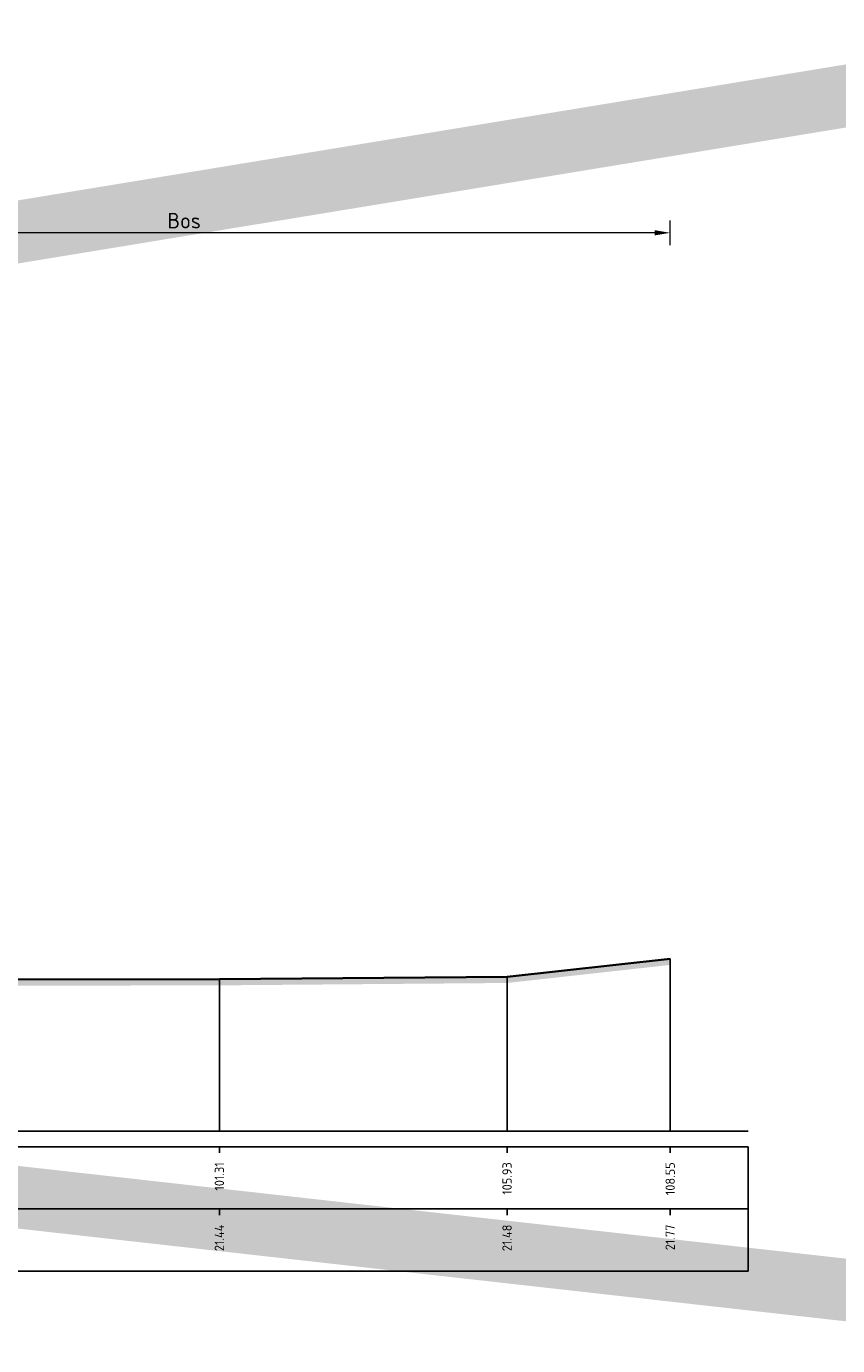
# Model space of a CAD drawing. Header units: metres. Extents: x 173015 to 189682, y 346605 to 348504.
# Tile 116 of 212: x 188983 to 188996, y 347994 to 348016. Entities that reach past the tile are written whole.
import ezdxf
from ezdxf.enums import TextEntityAlignment as Align

# ---------------------------------------------------------------- set-up
doc = ezdxf.new("R2010")
doc.units = ezdxf.units.M
doc.header["$PDMODE"] = 35
doc.header["$PDSIZE"] = 0.075
for name, color, linetype, lineweight in [('X-ME-AL-PROFIEL_HUIDIG MAAIVELD-GD', 252, 'Continuous', 0), ('X-XX-AL-DETAIL1-M-B', 252, 'Continuous', 18), ('X-XX-AL-DWARSPROFIEL_PROFIELLIJN MAAIVELD-GD', 8, 'Continuous', 35), ('X-XX-AL-HULPGEOMETRIE-G', 50, 'Continuous', 25)]:
    doc.layers.add(name, color=color, linetype=linetype, lineweight=lineweight)
doc.layers.add('X-ME-AL-PROFIELRASTER-S', color=7, linetype='Continuous')
doc.styles.add('NLCS-ISO-ANNOTATIVE-T18', font='NLCS-ISO.ttf', dxfattribs={"height": 1.8})
doc.styles.add('NLCS-ISO-M100-T25', font='NLCS-ISO.ttf', dxfattribs={"height": 0.25})
doc.dimstyles.new('NLCS-M100-T25-PIJL_L3_H2', dxfattribs={"dimscale": 0.1, "dimtxt": 2.5, "dimasz": 2.5, "dimexe": 2, "dimexo": 2, "dimgap": 0.7, "dimtad": 1, "dimdec": 3, "dimzin": 0, "dimdsep": 46, "dimtxsty": 'NLCS-ISO-M100-T25', "dimcen": 0, "dimdle": 2, "dimclrd": 256, "dimclre": 256, "dimclrt": 256, "dimazin": 0, "dimtfac": 1, "dimtdec": 3, "dimtofl": 0, "dimtmove": 0, "dimatfit": 3, "dimfxl": 2, "dimfxlon": 1, "dimtfillclr": 256, "dimtolj": 1, "dimtzin": 0, "dimlwd": -1, "dimlwe": -1, "dimarcsym": 0})

# ---------------------------------------------------------------- blocks, each defined once
blk = doc.blocks.new('SAL-PROFIELRASTER_BALK_EIND1-SOD')
at = {"color": 0, "linetype": 'ByBlock', "lineweight": -2}
blk.add_line((1, -12.5), (1, -2.5), dxfattribs=at)
at = {"color": 0, "linetype": 'ByBlock', "lineweight": -2, "flags": 128}
for points in [[(0, 0), (1, 0)], [(0, -2.5), (1, -2.5)], [(0, -12.5), (1, -12.5)]]:
    blk.add_lwpolyline(points, dxfattribs=at)
blk = doc.blocks.new('SAL-PROFIELRASTER_BALK_EIND2-SOD')
at = {"color": 0, "linetype": 'ByBlock', "lineweight": -2}
for p, q in [((1, -2.5), (1, -12.5)), ((1, -12.5), (0, -12.5))]:
    blk.add_line(p, q, dxfattribs=at)
blk = doc.blocks.new('SAL-PROFIELRASTER_BALK_DATA-SOD')
at = {"color": 0, "linetype": 'ByBlock', "lineweight": -2}
blk.add_lwpolyline([(0, -3.5), (0, -2.5)], dxfattribs=at)
at = {"color": 0, "linetype": 'ByBlock', "lineweight": -2, "style": 'NLCS-ISO-ANNOTATIVE-T18'}
blk.add_attdef('GETAL', text='', height=1.5, rotation=90, dxfattribs=at).set_placement((0.75, -5), align=Align.RIGHT)
blk = doc.blocks.new('*D83')
at = {"layer": 'Defpoints', "color": 0, "transparency": 16777216}
for p in [(188977.561, 348012.269), (188977.561, 347996.258), (188993.161, 347996.258)]:
    blk.add_point(p, dxfattribs=at)
at = {"layer": 'X-XX-AL-DETAIL1-M-B', "transparency": 16777216}
for p, q in [((188977.561, 348012.069), (188977.561, 348012.469)), ((188993.161, 348012.069), (188993.161, 348012.469)), ((188992.911, 348012.269), (188977.811, 348012.269))]:
    blk.add_line(p, q, dxfattribs=at)
for points in [[(188977.811, 348012.311), (188977.811, 348012.227), (188977.561, 348012.269)], [(188992.911, 348012.311), (188992.911, 348012.227), (188993.161, 348012.269)]]:
    blk.add_solid(points, dxfattribs=at)
at = {"layer": 'X-XX-AL-DETAIL1-M-B', "transparency": 16777216, "insert": (188985.361, 348012.464), "char_height": 0.25, "attachment_point": 5, "style": 'NLCS-ISO-M100-T25'}
blk.add_mtext('\\A1;Bos', dxfattribs=at)

msp = doc.modelspace()

# ---------------------------------------------------------------- hatches: boundary and pattern name
at = {"layer": 'X-ME-AL-PROFIEL_HUIDIG MAAIVELD-GD'}
h = msp.add_hatch(dxfattribs=at)
h.set_pattern_fill('AGR-MAAIVELD', color=256, scale=0.05, pattern_type=2)
h.set_pattern_definition([(45, (0, -4.36256), (-0.25000007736, 0.25000007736), []), (45, (-0.0357, -4.32685), (0, 0.50000015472), [0.3535535, -0.3535535]), (45, (-0.07143, -4.29113), (0, 0.50000015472), [0.3535535, -0.3535535]), (45, (-0.10764, -4.25492), (0, 0.50000015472), [0.3535535, -0.3535535]), (45, (-0.14286, -4.2197), (0, 0.50000015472), [0.3535535, -0.3535535]), (45, (-0.17857, -4.184), (0, 0.50000015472), [0.3535535, -0.3535535]), (45, (-0.2143, -4.14828), (0, 0.50000015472), [0.3535535, -0.3535535]), (315, (0, -4.36256), (0.25000007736, 0.25000007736), []), (315, (0.0357, -4.32685), (0.50000015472, -1e-16), [0.3535535, -0.3535535]), (315, (0.07143, -4.29113), (0.50000015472, -1e-16), [0.3535535, -0.3535535]), (315, (0.10764, -4.25492), (0.50000015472, -1e-16), [0.3535535, -0.3535535]), (315, (0.14286, -4.2197), (0.50000015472, -1e-16), [0.3535535, -0.3535535]), (315, (0.17857, -4.184), (0.50000015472, -1e-16), [0.3535535, -0.3535535]), (315, (0.2143, -4.14828), (0.50000015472, -1e-16), [0.3535535, -0.3535535])])
h.paths.add_polyline_path([(188884.6115, 348001.3472), (188884.9759, 348001.3302), (188888.4352, 348001.1192), (188892.5119, 348001.0742), (188896.4313, 348000.9682), (188899.951, 348000.7272), (188903.1568, 348000.4502), (188906.5548, 348000.3282), (188910.4654, 348000.4322), (188914.2533, 348000.5342), (188917.3226, 348000.3892), (188921.5392, 348000.3582), (188925.6774, 348000.2922), (188929.3546, 348000.2212), (188933.7564, 348000.1812), (188937.6608, 348000.1792), (188941.596, 348000.1222), (188944.8877, 348000.1682), (188949.3486, 348000.1452), (188953.2699, 348000.0872), (188955.8719, 348000.2702), (188959.7604, 348000.1382), (188963.4594, 348000.2352), (188966.8086, 348000.3202), (188970.1655, 348000.2322), (188972.4135, 348000.2802), (188977.0749, 348000.1702), (188981.8124, 348000.1812), (188985.9258, 348000.1882), (188990.5428, 348000.2262), (188993.1614, 348000.5162), (188993.1614, 348000.6162), (188990.5428, 348000.3262), (188985.9258, 348000.2882), (188981.8124, 348000.2812), (188977.0749, 348000.2702), (188972.4135, 348000.3802), (188970.1655, 348000.3322), (188966.8086, 348000.4202), (188963.4594, 348000.3352), (188959.7604, 348000.2382), (188955.8719, 348000.3702), (188953.2699, 348000.1872), (188949.3486, 348000.2452), (188944.8877, 348000.2682), (188941.596, 348000.2222), (188937.6608, 348000.2792), (188933.7564, 348000.2812), (188929.3546, 348000.3212), (188925.6774, 348000.3922), (188921.5392, 348000.4582), (188917.3226, 348000.4892), (188914.2533, 348000.6342), (188910.4654, 348000.5322), (188906.5548, 348000.4282), (188903.1568, 348000.5502), (188899.951, 348000.8272), (188896.4313, 348001.0682), (188892.5119, 348001.1742), (188888.4352, 348001.2192), (188884.9759, 348001.4302), (188884.6115, 348001.4472)])

# ---------------------------------------------------------------- linework, layer by layer
at = {"color": 9, "linetype": 'ByBlock', "lineweight": -2}
for p, q in [((188993.1614, 348000.6162), (188993.1614, 347997.8482)), ((188985.9258, 348000.2882), (188985.9258, 347997.8482)), ((188990.5428, 348000.3262), (188990.5428, 347997.8482))]:
    msp.add_line(p, q, dxfattribs=at)
at = {"layer": 'X-XX-AL-DWARSPROFIEL_PROFIELLIJN MAAIVELD-GD'}
msp.add_lwpolyline([(188921.5392, 348000.4582), (188925.6774, 348000.3922), (188929.3546, 348000.3212), (188933.7564, 348000.2812), (188937.6608, 348000.2792), (188941.596, 348000.2222), (188944.8877, 348000.2682), (188949.3486, 348000.2452), (188953.2699, 348000.1872), (188955.8719, 348000.3702), (188959.7604, 348000.2382), (188963.4594, 348000.3352), (188966.8086, 348000.4202), (188970.1655, 348000.3322), (188972.4135, 348000.3802), (188977.0749, 348000.2702), (188981.8124, 348000.2812), (188985.9258, 348000.2882), (188990.5428, 348000.3262), (188993.1614, 348000.6162)], dxfattribs=at)
at = {"layer": 'X-XX-AL-HULPGEOMETRIE-G', "const_width": 1}
msp.add_lwpolyline([(188877.2654, 347994.9633), (188999.1896, 348014.9926), (188998.9696, 347994.9633), (188876.8771, 348008.643)], dxfattribs=at)

# ---------------------------------------------------------------- block references
at = {"layer": 'X-ME-AL-PROFIELRASTER-S', "xscale": 109.7999323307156, "yscale": 0.1, "zscale": 109.7999323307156}
for name, p in [('SAL-PROFIELRASTER_BALK_EIND1-SOD', (188884.6115, 347997.8482)), ('SAL-PROFIELRASTER_BALK_EIND2-SOD', (188884.6115, 347996.8482))]:
    msp.add_blockref(name, p, dxfattribs=at)
at = {"layer": 'X-ME-AL-PROFIELRASTER-S', "xscale": 0.1, "yscale": 0.1, "zscale": 0.1}
for p, values in [((188985.9258, 347997.8482), {'GETAL': '101.31'}), ((188990.5428, 347997.8482), {'GETAL': '105.93'}), ((188993.1614, 347997.8482), {'GETAL': '108.55'}), ((188985.9258, 347996.8482), {'GETAL': '21.44'}), ((188990.5428, 347996.8482), {'GETAL': '21.48'}), ((188993.1614, 347996.8482), {'GETAL': '21.77'})]:
    msp.add_blockref('SAL-PROFIELRASTER_BALK_DATA-SOD', p, dxfattribs=at).add_auto_attribs(values)

# ---------------------------------------------------------------- dimensions: what is measured, and where the dimension line sits
at = {"layer": 'X-XX-AL-DETAIL1-M-B'}
dim = msp.add_linear_dim(base=(188977.5615, 348012.2689), p1=(188993.1614, 347996.2578), p2=(188977.5615, 347996.2578), text='Bos', dimstyle='NLCS-M100-T25-PIJL_L3_H2', dxfattribs=at)
dim.commit()
dim.dimension.update_dxf_attribs({"geometry": '*D83', "text_midpoint": (188985.3615, 348012.2689), "dimtype": 160})

doc.saveas('drawing.dxf')
